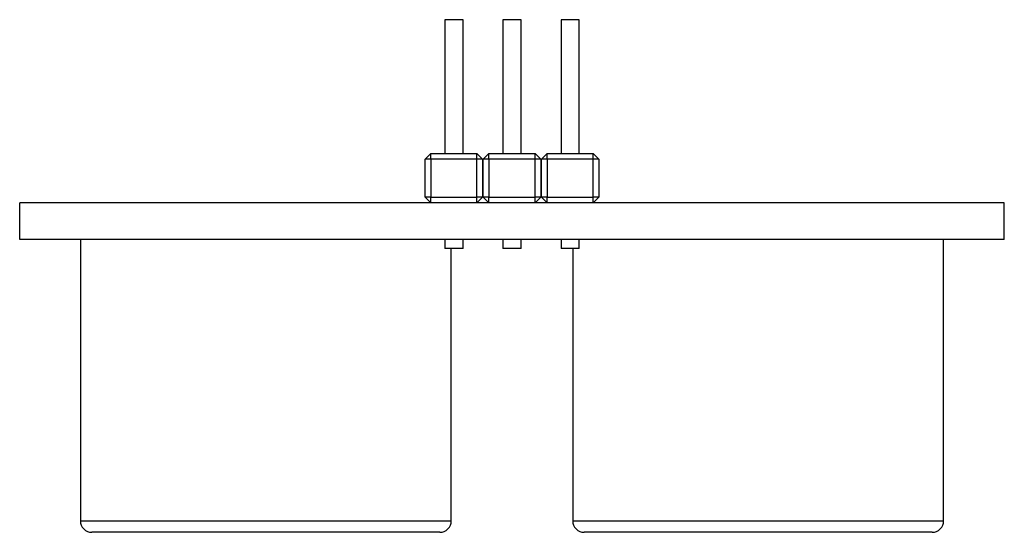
# Model space of a CAD drawing. Extents: x 0 to 120, y 0 to 175.
import ezdxf

# ---------------------------------------------------------------- set-up
doc = ezdxf.new("R2010")
doc.units = 0
doc.layers.get('0').update_dxf_attribs({"linetype": 'CONTINUOUS'})

msp = doc.modelspace()

# ---------------------------------------------------------------- linework, layer by layer
at = {"color": 7, "linetype": 'CONTINUOUS'}
for p, q in [((95.496, 174.962), (95.496, 169.112)), ((96.296, 174.962), (95.496, 174.962)), ((96.296, 169.112), (96.296, 174.962)), ((98.036, 174.962), (98.036, 169.112)), ((98.836, 174.962), (98.036, 174.962)), ((98.836, 169.112), (98.836, 174.962)), ((100.576, 174.962), (100.576, 169.112)), ((101.376, 174.962), (100.576, 174.962)), ((101.376, 169.112), (101.376, 174.962)), ((94.891, 169.112), (94.641, 168.862)), ((94.891, 168.862), (94.891, 169.112)), ((94.891, 169.112), (96.901, 169.112)), ((96.901, 168.862), (96.901, 169.112)), ((97.151, 168.862), (96.901, 169.112)), ((97.431, 169.112), (97.181, 168.862)), ((97.431, 168.862), (97.431, 169.112)), ((97.431, 169.112), (99.441, 169.112)), ((99.441, 168.862), (99.441, 169.112)), ((99.691, 168.862), (99.441, 169.112)), ((99.971, 169.112), (99.721, 168.862)), ((99.971, 168.862), (99.971, 169.112)), ((99.971, 169.112), (101.981, 169.112)), ((101.981, 168.862), (101.981, 169.112)), ((102.231, 168.862), (101.981, 169.112)), ((94.891, 168.862), (94.641, 168.862)), ((94.641, 167.212), (94.641, 168.862)), ((94.891, 168.862), (94.891, 167.212)), ((96.901, 168.862), (94.891, 168.862)), ((97.151, 168.862), (96.901, 168.862)), ((96.901, 167.212), (96.901, 168.862)), ((97.151, 168.862), (97.151, 167.212)), ((97.431, 168.862), (97.181, 168.862)), ((97.181, 167.212), (97.181, 168.862)), ((97.431, 168.862), (97.431, 167.212)), ((99.441, 168.862), (97.431, 168.862)), ((99.441, 167.212), (99.441, 168.862)), ((99.691, 168.862), (99.441, 168.862)), ((99.691, 168.862), (99.691, 167.212)), ((99.721, 167.212), (99.721, 168.862)), ((99.971, 168.862), (99.721, 168.862)), ((99.971, 168.862), (99.971, 167.212)), ((101.981, 168.862), (99.971, 168.862)), ((101.981, 167.212), (101.981, 168.862)), ((102.231, 168.862), (101.981, 168.862)), ((102.231, 168.862), (102.231, 167.212)), ((76.936, 165.362), (76.936, 166.962)), ((94.891, 166.962), (76.936, 166.962)), ((94.891, 167.212), (94.641, 167.212)), ((94.891, 166.962), (94.641, 167.212)), ((94.891, 167.212), (96.901, 167.212)), ((94.891, 166.962), (94.891, 167.212)), ((96.901, 166.962), (94.891, 166.962)), ((97.151, 167.212), (96.901, 167.212)), ((96.901, 166.962), (96.901, 167.212)), ((96.901, 166.962), (97.151, 167.212)), ((97.431, 166.962), (96.901, 166.962)), ((97.431, 167.212), (97.181, 167.212)), ((97.431, 166.962), (97.181, 167.212)), ((97.431, 167.212), (99.441, 167.212)), ((97.431, 166.962), (97.431, 167.212)), ((99.441, 166.962), (97.431, 166.962)), ((99.441, 166.962), (99.441, 167.212)), ((99.691, 167.212), (99.441, 167.212)), ((99.441, 166.962), (99.691, 167.212)), ((99.971, 166.962), (99.441, 166.962)), ((99.971, 167.212), (99.721, 167.212)), ((99.971, 166.962), (99.721, 167.212)), ((99.971, 167.212), (101.981, 167.212)), ((99.971, 166.962), (99.971, 167.212)), ((101.981, 166.962), (99.971, 166.962)), ((102.231, 167.212), (101.981, 167.212)), ((101.981, 166.962), (101.981, 167.212)), ((101.981, 166.962), (102.231, 167.212)), ((119.936, 166.962), (101.981, 166.962)), ((119.936, 165.362), (119.936, 166.962)), ((119.936, 165.362), (76.936, 165.362)), ((79.586, 165.362), (79.586, 153.062)), ((95.496, 165.362), (95.496, 164.962)), ((96.296, 164.962), (96.296, 165.362)), ((98.036, 165.362), (98.036, 164.962)), ((98.836, 164.962), (98.836, 165.362)), ((100.576, 165.362), (100.576, 164.962)), ((101.376, 164.962), (101.376, 165.362)), ((117.286, 153.062), (117.286, 165.362)), ((96.296, 164.962), (95.496, 164.962)), ((95.786, 153.062), (95.786, 164.962)), ((98.836, 164.962), (98.036, 164.962)), ((101.376, 164.962), (100.576, 164.962)), ((101.086, 164.962), (101.086, 153.062)), ((95.286, 152.562), (80.086, 152.562)), ((116.786, 152.562), (101.586, 152.562))]:
    msp.add_line(p, q, dxfattribs=at)
at = {"color": 8, "linetype": 'CONTINUOUS'}
for p, q in [((79.586, 153.062), (95.786, 153.062)), ((101.086, 153.062), (117.286, 153.062))]:
    msp.add_line(p, q, dxfattribs=at)
at = {"color": 7, "linetype": 'CONTINUOUS'}
for centre, start, end in [((80.086, 153.062), 180, 270), ((95.286, 153.062), 270, 0), ((101.586, 153.062), 180, 270), ((116.786, 153.062), 270, 0)]:
    msp.add_arc(centre, 0.5, start, end, dxfattribs=at)

doc.saveas('drawing.dxf')
